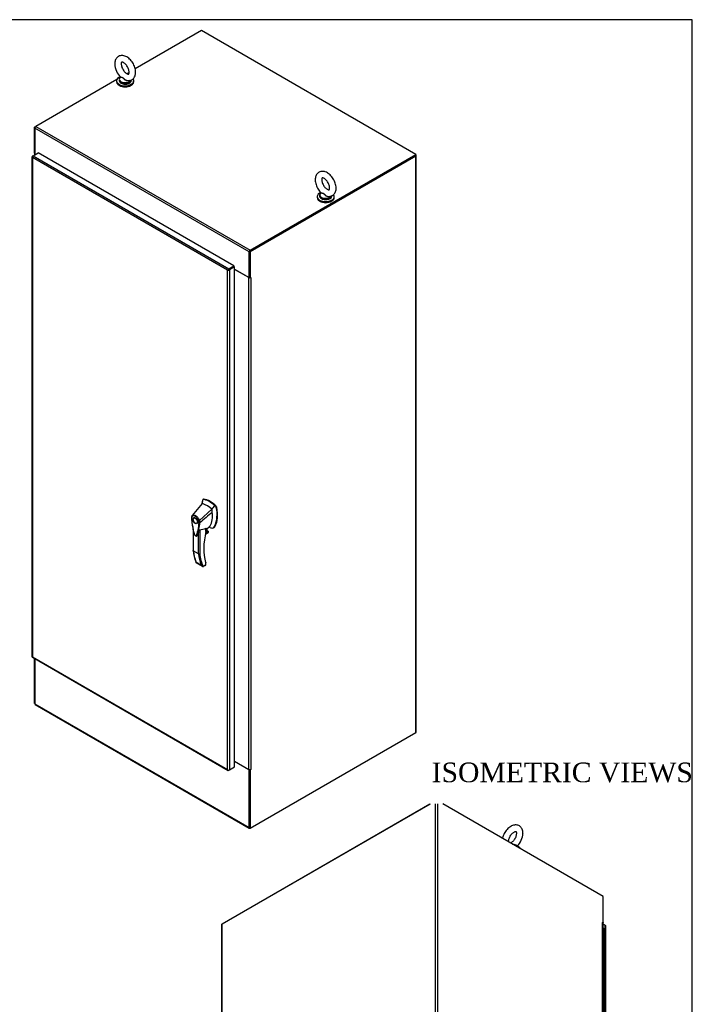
# Model space of a CAD drawing. Header units: inches. Extents: x 1 to 299, y -2 to 199.
# Tile 14 of 14: x 231 to 299, y 99 to 199. Entities that reach past the tile are written whole.
import ezdxf
from ezdxf.enums import TextEntityAlignment as Align

# ---------------------------------------------------------------- set-up
doc = ezdxf.new("R2010")
doc.units = ezdxf.units.IN
doc.header["$MEASUREMENT"] = 0
for name, color, linetype in [('COM53932-2', 7, 'Continuous'), ('COM54746-60', 7, 'Continuous'), ('COM71124-2', 7, 'Continuous'), ('COM71125-2', 7, 'Continuous'), ('COM71166-2', 7, 'Continuous'), ('Default', 7, 'Continuous'), ('HAN13064', 7, 'Continuous'), ('SCS00680', 7, 'Continuous'), ('WAF25362', 7, 'Continuous'), ('WAM254785', 7, 'Continuous')]:
    doc.layers.add(name, color=color, linetype=linetype)
doc.styles.add('SEACAD_Times_New_Roman', font='times.ttf')

# ---------------------------------------------------------------- blocks, each defined once
blk = doc.blocks.new('SE6')
at = {"layer": 'COM53932-2', "color": 7, "linetype": 'Continuous'}
for p, q in [((249.42, 197.81), (242.68, 193.92)), ((271.25, 185.2), (249.42, 197.81)), ((242.06, 193.56), (241.85, 193.43)), ((240.82, 192.84), (232.55, 188.07)), ((254.27, 175.29), (232.45, 187.89)), ((232.45, 187.89), (232.45, 185.28)), ((232.55, 188.07), (254.38, 175.46)), ((232.45, 185.28), (232.53, 185.23)), ((254.38, 175.46), (271.25, 185.2)), ((254.38, 175.39), (271.25, 185.13)), ((271.25, 185.2), (271.25, 185.13)), ((254.27, 172.67), (254.27, 175.29)), ((252.54, 173.69), (252.54, 173.69)), ((252.61, 173.73), (252.61, 173.73)), ((252.8, 173.53), (254.27, 172.67)), ((254.32, 172.7), (254.27, 172.67))]:
    blk.add_line(p, q, dxfattribs=at)
for centre, major_axis, start_param, end_param in [((232.55, 187.95), (0.071, 0.124), 0.785398, 2.356194), ((254.38, 175.35), (-0.072, -0.124), 3.926991, 5.497787)]:
    blk.add_ellipse(centre, major_axis=major_axis, ratio=0.57735, start_param=start_param, end_param=end_param, dxfattribs=at)
at = {"layer": 'COM71124-2', "color": 7, "linetype": 'Continuous'}
for p, q in [((232.42, 187.99), (232.55, 188.07)), ((232.46, 187.97), (232.42, 187.99)), ((232.42, 185.34), (232.42, 187.99)), ((232.45, 185.33), (232.42, 185.34)), ((232.44, 185.29), (232.44, 185.17)), ((232.48, 185.23), (232.48, 185.2)), ((232.51, 185.21), (232.48, 185.23)), ((271.19, 185.09), (254.32, 175.35)), ((271.25, 185.05), (254.38, 175.31)), ((271.25, 185.17), (271.25, 185.17)), ((271.25, 126.37), (271.25, 185.05)), ((271.3, 126.43), (271.3, 185.11)), ((254.32, 175.35), (254.38, 175.31)), ((254.32, 175.35), (254.32, 172.7)), ((254.38, 175.31), (254.38, 172.66)), ((254.24, 172.67), (252.8, 173.5)), ((254.24, 122.61), (254.24, 172.67)), ((254.32, 172.7), (254.38, 172.66)), ((254.44, 172.69), (254.38, 172.66)), ((254.42, 172.68), (254.44, 172.67)), ((254.44, 172.67), (254.44, 122.61)), ((232.42, 129.31), (232.42, 133.9)), ((232.45, 129.3), (232.42, 129.31)), ((254.38, 116.63), (271.25, 126.37)), ((252.8, 123.44), (254.24, 122.61)), ((254.32, 122.59), (254.38, 122.55)), ((254.32, 122.59), (254.32, 116.67)), ((254.44, 122.59), (254.38, 122.55)), ((254.38, 122.55), (254.38, 116.63)), ((254.42, 122.6), (254.44, 122.59)), ((254.32, 116.67), (254.38, 116.63))]:
    blk.add_line(p, q, dxfattribs=at)
for centre, major_axis, start_param, end_param in [((232.58, 185.29), (0.143, 0), 2.806736, 3.926991), ((271.15, 185.11), (-0.143, 0), 2.356194, 3.926991), ((254.34, 172.73), (-0.143, 0), 0.785398, 2.356194), ((254.44, 172.68), (-0.0075, -0.013), 0.785398, 3.926991), ((271.15, 126.43), (-0.143, 0), 2.356194, 3.141593), ((254.34, 122.67), (0.143, 0), 3.926991, 5.497787), ((254.44, 122.6), (-0.0075, -0.013), 0.785398, 3.926991)]:
    blk.add_ellipse(centre, major_axis=major_axis, ratio=0.57735, start_param=start_param, end_param=end_param, dxfattribs=at)
at = {"layer": 'COM71125-2', "color": 7, "linetype": 'Continuous'}
for p, q in [((232.45, 133.88), (232.45, 129.29)), ((232.45, 129.29), (254.27, 116.69)), ((232.48, 129.22), (254.3, 116.62)), ((254.27, 122.57), (252.8, 123.42)), ((254.31, 122.59), (254.27, 122.57)), ((254.27, 116.69), (254.27, 122.57)), ((254.38, 116.63), (254.38, 116.63))]:
    blk.add_line(p, q, dxfattribs=at)
for centre, major_axis, end_param in [((232.55, 129.35), (0.072, 0.124), 3.141593), ((254.38, 116.74), (0.071, 0.124), 3.926991)]:
    blk.add_ellipse(centre, major_axis=major_axis, ratio=0.57735, start_param=2.356194, end_param=end_param, dxfattribs=at)
at = {"layer": 'COM71166-2', "color": 7, "linetype": 'Continuous'}
for p, q in [((232.2, 184.98), (232.17, 184.97)), ((232.17, 184.98), (232.17, 134.08)), ((232.21, 184.89), (232.22, 184.89)), ((232.22, 185.04), (232.28, 185.08)), ((252.08, 173.42), (232.22, 184.89)), ((232.22, 184.89), (232.22, 134.06)), ((232.22, 184.89), (232.22, 184.89)), ((232.22, 184.89), (232.22, 184.89)), ((232.22, 184.89), (232.22, 184.89)), ((232.22, 184.89), (232.22, 184.89)), ((232.28, 185.08), (232.8, 185.38)), ((232.28, 185.08), (252.21, 173.58)), ((252.73, 173.87), (232.8, 185.38)), ((252.08, 173.42), (252.17, 173.47)), ((252.11, 173.44), (252.08, 173.42)), ((252.08, 122.6), (252.08, 173.42)), ((252.08, 173.42), (252.08, 173.42)), ((252.08, 173.42), (252.08, 173.42)), ((252.08, 173.42), (252.08, 173.42)), ((252.08, 173.42), (252.08, 173.42)), ((252.17, 173.47), (252.13, 173.48)), ((252.17, 173.47), (252.14, 173.45)), ((252.17, 173.47), (252.16, 173.44)), ((252.17, 173.47), (252.21, 173.5)), ((252.21, 173.5), (252.17, 173.47)), ((252.21, 173.58), (252.73, 173.87)), ((252.73, 173.8), (252.21, 173.5)), ((252.21, 173.5), (252.73, 173.8)), ((252.21, 173.5), (252.21, 173.5)), ((252.21, 173.5), (252.21, 173.5)), ((252.21, 173.5), (252.21, 173.5)), ((252.21, 173.5), (252.21, 173.5)), ((252.8, 173.76), (252.28, 173.46)), ((252.28, 173.46), (252.28, 122.56)), ((252.73, 173.87), (252.73, 173.8)), ((252.8, 173.76), (252.73, 173.8)), ((252.8, 122.86), (252.8, 173.76)), ((232.22, 134.06), (232.21, 134.06)), ((232.21, 134.02), (252.14, 122.51)), ((232.22, 134.06), (252.08, 122.6)), ((232.22, 134.06), (232.22, 134.06)), ((232.22, 134.06), (232.22, 134.06)), ((232.22, 134.06), (232.22, 134.06)), ((252.08, 122.6), (252.08, 122.6)), ((252.08, 122.6), (252.08, 122.6)), ((252.08, 122.6), (252.08, 122.6)), ((252.08, 122.6), (252.08, 122.6)), ((252.08, 122.6), (252.08, 122.6)), ((252.15, 122.54), (252.13, 122.52)), ((252.21, 122.52), (252.28, 122.56)), ((252.28, 122.56), (252.8, 122.86))]:
    blk.add_line(p, q, dxfattribs=at)
for centre, radius, start, end in [((232.34, 185), 0.166, 188.2909, 221.7853), ((232.46, 184.97), 0.26, 175.6401, 198.5804), ((252.31, 173.27), 0.275, 130.478, 148.0164), ((252.07, 173.69), 0.268, 271.7581, 289.7474), ((252.24, 122.65), 0.169, 198.5405, 231.3833), ((252.28, 122.77), 0.265, 221.6377, 244.1418)]:
    blk.add_arc(centre, radius, start, end, dxfattribs=at)
for centre, major_axis, start_param, end_param in [((232.32, 184.98), (0.143, 0), 2.356194, 3.271354), ((232.28, 184.97), (0.071, 0.124), 0.785398, 1.700558), ((252.21, 173.46), (-0.071, -0.124), 3.926991, 4.84215), ((252.18, 173.52), (0.143, 0), 4.582628, 5.497787), ((232.32, 134.08), (0.143, 0), 3.141593, 3.271354), ((232.28, 134.14), (0.071, 0.124), 3.011831, 3.141593), ((252.21, 122.64), (0.071, 0.124), 3.011831, 3.926991), ((252.18, 122.62), (-0.143, 0), 1.441035, 2.356194)]:
    blk.add_ellipse(centre, major_axis=major_axis, ratio=0.57735, start_param=start_param, end_param=end_param, dxfattribs=at)
for points in [[(232.17, 134.07), (232.18, 134.07), (232.18, 134.07), (232.19, 134.07), (232.2, 134.06), (232.2, 134.06), (232.21, 134.06), (232.21, 134.06)], [(232.22, 134.06), (232.21, 134.05), (232.21, 134.05), (232.2, 134.04), (232.2, 134.03), (232.2, 134.03), (232.2, 134.03), (232.2, 134.02)]]:
    blk.add_open_spline(points, degree=3, knots=[0, 0, 0, 0, 0.5, 0.5, 0.75, 0.75, 1, 1, 1, 1], dxfattribs=at)
at = {"layer": 'HAN13064', "color": 7, "linetype": 'Continuous'}
for p, q in [((249.49, 149.67), (248.49, 148.44)), ((249.54, 150.01), (249.49, 149.67)), ((249.55, 150.06), (249.54, 150.01)), ((249.63, 150.12), (249.57, 150.09)), ((249.61, 150.09), (249.66, 150.13)), ((250.88, 149.36), (250.75, 149.48)), ((250.88, 149.36), (250.93, 149.39)), ((248.49, 148.44), (248.46, 148.41)), ((250.49, 149.09), (249.22, 147.95)), ((250.93, 149.26), (250.99, 149.29)), ((248.4, 148.18), (248.41, 148.12)), ((248.74, 148.24), (248.65, 148.19)), ((248.95, 147.67), (249.04, 147.72)), ((249.27, 147.72), (249.27, 147.72)), ((250.76, 147.32), (250.82, 147.35)), ((248.58, 146.99), (248.58, 144.89)), ((248.6, 146.87), (248.6, 144.86)), ((249.12, 144.56), (249.12, 146.74)), ((249.25, 146.99), (249.25, 144.56)), ((249.83, 146.56), (250.13, 146.73)), ((249.83, 146.55), (250.1, 146.71)), ((250.16, 146.8), (249.84, 146.62)), ((249.85, 146.68), (250.14, 146.84)), ((249.89, 146.83), (249.89, 147.17)), ((249.89, 146.83), (250.01, 146.89)), ((249.91, 147.07), (250.28, 147.34)), ((249.91, 146.85), (249.91, 147.15)), ((250.01, 146.91), (250.01, 147.15)), ((250.01, 146.89), (250.01, 147.14)), ((250.14, 146.84), (250.01, 146.91)), ((250.66, 147.21), (250.72, 147.24)), ((249.12, 144.56), (248.6, 144.86)), ((248.87, 143.73), (249.38, 143.44)), ((248.89, 143.66), (249.52, 143.3)), ((249.58, 143.28), (249.87, 143.45)), ((249.65, 143.29), (249.86, 143.41)), ((249.88, 143.69), (249.87, 143.73)), ((249.87, 143.45), (249.87, 143.64)), ((249.89, 143.47), (249.89, 143.63))]:
    blk.add_line(p, q, dxfattribs=at)
for centre, radius, start, end in [((234.94, 151.36), 14.64, 353.3389, 353.6709), ((249.6, 150.05), 0.0478, 80.5716, 170.0937), ((250.73, 149.21), 0.21, 12.1242, 44.3115), ((248.75, 148.23), 0.337, 153.4541, 184.2061), ((248.74, 148.18), 0.32, 141.112, 182.475), ((248.75, 148.23), 0.337, 141.5522, 146.8582), ((248.03, 148.54), 2.99, 336.0649, 13.9955), ((256.92, 148.78), 8.54, 184.4843, 188.3027), ((244.3, 148.08), 4.98, 340.5654, 355.8254), ((249.14, 148.12), 0.181, 272.9811, 295.5392), ((248.48, 147.7), 0.708, 1.4293, 19.0682), ((249.23, 147.8), 0.0931, 241.1724, 292.5455), ((248.52, 147.68), 0.755, 2.9815, 21.3214), ((248.98, 149.23), 2.25, 276.8327, 293.9054), ((249.85, 146.85), 0.06, 346.4629, 0), ((250.03, 146.81), 0.119, 301.763, 322.5007), ((250.12, 146.81), 0.0385, 352.4842, 59.4722), ((248.89, 144.12), 3.42, 65.1777, 67.578), ((253.11, 145.38), 4.56, 186.0013, 201.6997), ((249.18, 144.68), 0.133, 243.41, 300.7988), ((249.69, 143.62), 0.36, 210.4521, 251.4662), ((249.83, 143.47), 0.06, 300, 0), ((249.44, 143.34), 0.158, 335.6435, 336.4006)]:
    blk.add_arc(centre, radius, start, end, dxfattribs=at)
for centre, major_axis, ratio, start_param, end_param in [((252.1, 147.84), (-1.86, 3.22), 0.57735, 0.554197, 0.658515), ((249.99, 147.6), (-1.14, 1.98), 0.57735, -0.49151, -0.47064), ((249.99, 147.6), (-1.14, 1.98), 0.57735, -0.533193, -0.49151), ((249.99, 147.6), (-1.14, 1.98), 0.57735, 5.183029, 5.749992), ((250.24, 147.75), (-1.29, 2.24), 0.57735, 5.216072, 5.852948), ((249.69, 150.01), (0.062, -0.108), 0.57735, 2.711356, 3.141593), ((250.3, 147.78), (-1.29, 2.24), 0.57735, 5.142626, 5.852948), ((250.9, 149.32), (0.063, -0.108), 0.57735, 1.032882, 2.001033), ((248.13, 149.84), (1.71, -2.96), 0.57735, 0.347274, 0.9125), ((248.13, 149.84), (1.71, -2.96), 0.57735, 0.961917, 1.005578), ((248.13, 149.84), (1.71, -2.96), 0.57735, 0.934083, 0.961917), ((248.13, 149.84), (1.71, -2.96), 0.57735, 0.9125, 0.934083), ((248.44, 150.02), (1.86, -3.22), 0.57735, 0.347274, 1.032882), ((248.89, 147.98), (0.175, -0.303), 0.57735, 3.396895, 3.682808), ((248.89, 147.98), (0.175, -0.303), 0.57735, 5.74197, 6.027883), ((250.03, 147.71), (-0.225, 0.39), 0.57735, 3.224271, 3.488867), ((250.34, 147.89), (-0.375, 0.65), 0.57735, 3.141593, 3.488867), ((254.25, 147.72), (-3.24, -5.61), 0.57735, 5.185461, 5.7852), ((249.85, 146.85), (-0.06, 0), 0.57735, 2.356194, 3.141593), ((249.85, 146.85), (-0.0583, 0.014), 0.372014, 2.470308, 3.141593), ((249.84, 146.97), (-0.101, -0.175), 0.57735, 1.252561, 2.850817), ((249.83, 146.97), (-0.094, -0.162), 0.57735, 1.387509, 2.781037), ((249.98, 146.91), (-0.03, 0), 0.57735, 2.356194, 3.141593), ((250.07, 146.78), (-0.062, -0.108), 0.57735, 1.492881, 2.113829), ((250.28, 147.86), (0.375, -0.65), 0.57735, -0.71714, -0.516378), ((250.28, 147.86), (-0.375, 0.65), 0.57735, 2.625215, 3.488867), ((253.79, 148.62), (-3.7, -6.41), 0.57735, -0.658671, -0.441314), ((254.31, 148.32), (-3.7, -6.41), 0.57735, -0.658671, -0.441314), ((254.37, 148.28), (-3.65, -6.33), 0.57735, 5.625294, 5.881649), ((254.25, 147.72), (-3.24, -5.61), 0.57735, -0.497985, -0.488515), ((249.8, 143.48), (-0.0623, 0.0676), 0.368973, 3.059018, 3.844416), ((249.83, 143.67), (-0.0573, -0.0179), 0.720992, 2.15675, 3.14284), ((249.8, 143.48), (-0.0897, 0.0201), 0.368973, 2.438769, 3.224167)]:
    blk.add_ellipse(centre, major_axis=major_axis, ratio=ratio, start_param=start_param, end_param=end_param, dxfattribs=at)
for major_axis in [(0.175, -0.303), (0.15, -0.26)]:
    blk.add_ellipse((248.8, 147.93), major_axis=major_axis, ratio=0.57735, dxfattribs=at)
for points in [[(250.75, 149.48), (250.66, 149.35), (250.58, 149.22), (250.49, 149.09)], [(250.53, 148.81), (250.11, 148.45), (249.69, 148.08), (249.27, 147.72)], [(249, 146.42), (249, 146.41), (248.99, 146.4), (248.98, 146.39)]]:
    blk.add_open_spline(points, degree=3, dxfattribs=at)
for points, knots in [([(248.49, 148.44), (248.48, 148.44), (248.48, 148.42), (248.48, 148.4), (248.48, 148.39), (248.49, 148.38)], [0, 0, 0, 0, 0.5, 0.5, 1, 1, 1, 1]), ([(248.49, 148.44), (248.51, 148.46), (248.53, 148.48), (248.59, 148.5), (248.62, 148.5), (248.69, 148.5), (248.72, 148.49), (248.8, 148.47), (248.83, 148.45), (248.91, 148.4), (248.94, 148.37), (249.01, 148.3), (249.04, 148.26), (249.1, 148.18), (249.13, 148.14), (249.18, 148.05), (249.2, 148), (249.22, 147.95)], [0, 0, 0, 0, 0.125, 0.125, 0.25, 0.25, 0.375, 0.375, 0.5, 0.5, 0.625, 0.625, 0.75, 0.75, 0.875, 0.875, 1, 1, 1, 1]), ([(249.15, 147.94), (249.14, 147.98), (249.12, 148.02), (249.09, 148.07), (249.08, 148.08), (249.07, 148.1), (249.07, 148.11), (249.05, 148.14), (249.03, 148.16), (249.01, 148.2), (248.99, 148.22), (248.97, 148.24), (248.96, 148.25), (248.95, 148.27), (248.94, 148.27), (248.9, 148.31), (248.87, 148.34), (248.8, 148.38), (248.77, 148.4), (248.73, 148.41), (248.72, 148.42), (248.7, 148.42), (248.7, 148.42), (248.67, 148.43), (248.66, 148.43), (248.63, 148.43), (248.61, 148.43), (248.58, 148.43), (248.57, 148.43), (248.53, 148.41), (248.51, 148.4), (248.49, 148.38)], [0, 0, 0, 0, 0.125, 0.125, 0.15625, 0.15625, 0.1875, 0.1875, 0.25, 0.25, 0.3125, 0.3125, 0.34375, 0.34375, 0.375, 0.375, 0.5, 0.5, 0.625, 0.625, 0.65625, 0.65625, 0.6875, 0.6875, 0.75, 0.75, 0.8125, 0.8125, 0.875, 0.875, 1, 1, 1, 1]), ([(248.41, 148.21), (248.41, 148.21), (248.41, 148.2), (248.4, 148.19), (248.4, 148.19), (248.4, 148.18), (248.4, 148.18), (248.4, 148.18), (248.4, 148.18), (248.41, 148.17), (248.41, 148.17), (248.41, 148.17), (248.42, 148.17), (248.42, 148.16)], [0, 0, 0, 0, 0.25, 0.25, 0.5, 0.5, 0.625, 0.625, 0.75, 0.75, 0.875, 0.875, 1, 1, 1, 1]), ([(248.42, 148.16), (248.44, 147.88), (248.48, 147.59), (248.56, 147.14), (248.59, 146.99), (248.64, 146.76), (248.66, 146.69), (248.69, 146.59), (248.69, 146.57), (248.7, 146.53), (248.71, 146.51), (248.75, 146.46), (248.78, 146.43), (248.84, 146.4), (248.87, 146.39), (248.9, 146.41), (248.91, 146.42), (248.92, 146.44), (248.93, 146.46), (248.95, 146.52), (248.97, 146.58), (249.02, 146.74), (249.05, 146.86), (249.13, 147.21), (249.17, 147.46), (249.19, 147.72)], [0, 0, 0, 0, 0.25, 0.25, 0.375, 0.375, 0.4375, 0.4375, 0.453125, 0.453125, 0.46875, 0.46875, 0.5, 0.5, 0.53125, 0.53125, 0.546875, 0.546875, 0.5625, 0.5625, 0.625, 0.625, 0.75, 0.75, 1, 1, 1, 1]), ([(248.47, 147.55), (248.47, 147.55), (248.49, 147.39), (248.55, 147.12), (248.61, 146.82), (248.65, 146.66), (248.68, 146.55), (248.73, 146.47), (248.79, 146.4), (248.85, 146.37), (248.92, 146.36), (248.96, 146.37), (248.97, 146.39), (248.98, 146.39)], [0, 0, 0, 0, 0.009008, 0.373384, 0.560699, 0.660667, 0.73048, 0.786247, 0.844185, 0.904518, 0.95064, 0.991707, 1, 1, 1, 1]), ([(249.12, 146.74), (249.1, 146.67), (249.08, 146.6), (249.04, 146.5), (249.03, 146.47), (249.01, 146.42), (249, 146.4), (248.99, 146.4)], [0, 0, 0, 0, 0.2045748, 0.2045748, 0.3106572, 0.3106572, 0.3644617, 0.3644617, 0.3644617, 0.3644617]), ([(249.12, 146.74), (249.13, 146.78), (249.14, 146.82), (249.17, 146.89), (249.18, 146.91), (249.2, 146.94), (249.21, 146.96), (249.22, 146.97), (249.22, 146.98), (249.23, 146.99), (249.24, 146.99), (249.25, 146.99)], [0, 0, 0, 0, 0.5, 0.5, 0.75, 0.75, 0.875, 0.875, 0.9375, 0.9375, 1, 1, 1, 1]), ([(249.89, 147.17), (249.89, 147.17), (249.89, 147.17), (249.9, 147.17), (249.9, 147.17), (249.9, 147.17), (249.9, 147.17), (249.91, 147.16), (249.91, 147.16), (249.91, 147.15), (249.91, 147.15), (249.91, 147.15)], [0, 0, 0, 0, 0.0625, 0.0625, 0.125, 0.125, 0.25, 0.25, 0.375, 0.375, 0.3976584, 0.3976584, 0.3976584, 0.3976584]), ([(248.6, 144.86), (248.6, 144.86), (248.59, 144.86), (248.59, 144.87), (248.59, 144.87), (248.58, 144.88), (248.58, 144.88), (248.58, 144.89), (248.58, 144.89), (248.58, 144.89)], [0, 0, 0, 0, 0.125, 0.125, 0.25, 0.25, 0.375, 0.375, 0.4994523, 0.4994523, 0.4994523, 0.4994523]), ([(248.89, 143.66), (248.89, 143.66), (248.89, 143.67), (248.88, 143.67), (248.88, 143.68), (248.87, 143.69), (248.87, 143.69), (248.87, 143.71), (248.87, 143.71), (248.87, 143.72), (248.87, 143.73), (248.87, 143.73)], [0.2815674, 0.2815674, 0.2815674, 0.2815674, 0.375, 0.375, 0.5, 0.5, 0.75, 0.75, 0.875, 0.875, 1, 1, 1, 1]), ([(249.89, 143.63), (249.89, 143.63), (249.89, 143.63), (249.89, 143.63), (249.89, 143.63), (249.88, 143.64), (249.88, 143.64), (249.87, 143.64)], [0.4406417, 0.4406417, 0.4406417, 0.4406417, 0.5, 0.5, 0.75, 0.75, 1, 1, 1, 1]), ([(249.89, 143.63), (249.89, 143.63), (249.89, 143.63), (249.89, 143.65), (249.89, 143.67), (249.88, 143.69)], [0, 0, 0, 0, 0.010769, 0.221303, 1, 1, 1, 1]), ([(249.58, 143.28), (249.59, 143.27), (249.61, 143.27), (249.63, 143.28), (249.63, 143.28), (249.64, 143.28), (249.65, 143.29), (249.65, 143.29)], [0, 0, 0, 0, 0.25, 0.25, 0.375, 0.375, 0.4533737, 0.4533737, 0.4533737, 0.4533737])]:
    blk.add_open_spline(points, degree=3, knots=knots, dxfattribs=at)
at = {"layer": 'SCS00680', "color": 7, "linetype": 'Continuous'}
for p, q in [((241.04, 192.85), (241.04, 192.75)), ((241.19, 193.11), (241.17, 193.09)), ((242.29, 192.75), (242.29, 192.79)), ((261.45, 181.06), (261.45, 180.97)), ((261.6, 181.32), (261.58, 181.3)), ((262.7, 180.97), (262.7, 181.01))]:
    blk.add_line(p, q, dxfattribs=at)
for centre, radius, start, end in [((242.53, 194.5), 1.94, 182.4102, 226.376), ((241.57, 193.03), 0.655, 232.2466, 266.3088), ((241.67, 193.26), 0.898, 260.9982, 297.7816), ((241.94, 192.75), 0.319, 297.752, 312.9121)]:
    blk.add_arc(centre, radius, start, end, dxfattribs=at)
for centre, major_axis, start_param, end_param in [((241.66, 192.85), (0.625, 0), 3.141593, 6.085178), ((241.66, 192.75), (0.625, 0), 3.141593, 3.775752), ((241.66, 192.88), (-0.611, 0), 5.656324, 6.283185), ((241.66, 192.88), (-0.611, 0), 0, 2.815873), ((241.66, 192.75), (0.625, 0), 3.775752, 5.667594), ((241.66, 192.75), (0.625, 0), 5.667594, 6.283185), ((262.08, 181.06), (-0.625, 0), 5.98305, 6.283185), ((262.08, 181.09), (0.611, 0), 3.090501, 5.95312), ((262.08, 181.06), (-0.625, 0), 0, 0.634159), ((262.08, 180.97), (-0.625, 0), 0, 3.141593), ((262.08, 181.09), (0.611, 0), 2.514731, 3.090501), ((262.08, 181.06), (-0.625, 0), 0.634159, 2.526002), ((262.08, 181.06), (-0.625, 0), 2.526002, 2.946578)]:
    blk.add_ellipse(centre, major_axis=major_axis, ratio=0.57735, start_param=start_param, end_param=end_param, dxfattribs=at)
for points, knots in [([(241.91, 192.73), (241.97, 192.73), (242.07, 192.72), (242.24, 192.76), (242.4, 192.84), (242.54, 192.97), (242.63, 193.12), (242.7, 193.3), (242.73, 193.5), (242.72, 193.72), (242.68, 193.95), (242.6, 194.19), (242.5, 194.42), (242.36, 194.64), (242.2, 194.84), (242.02, 195.01), (241.82, 195.14), (241.62, 195.23), (241.43, 195.28), (241.24, 195.28), (241.07, 195.24), (240.91, 195.15), (240.78, 195.02), (240.68, 194.87), (240.62, 194.69), (240.6, 194.53), (240.6, 194.45), (240.6, 194.42)], [0, 0, 0, 0, 0.033946, 0.071121, 0.110997, 0.149446, 0.187567, 0.226849, 0.268283, 0.311849, 0.356569, 0.401324, 0.445905, 0.490459, 0.535216, 0.580411, 0.626338, 0.673112, 0.713756, 0.752272, 0.789386, 0.829134, 0.867541, 0.905691, 0.94508, 0.986651, 1, 1, 1, 1]), ([(241.26, 194.42), (241.26, 194.44), (241.26, 194.5), (241.28, 194.57), (241.3, 194.61), (241.31, 194.61), (241.31, 194.61), (241.37, 194.61), (241.45, 194.59), (241.56, 194.52), (241.67, 194.42), (241.79, 194.3), (241.89, 194.14), (241.98, 193.98), (242.03, 193.81), (242.06, 193.65), (242.06, 193.53), (242.05, 193.44), (242.02, 193.4), (242.01, 193.39), (242.01, 193.39), (241.97, 193.38), (241.9, 193.4), (241.8, 193.45), (241.68, 193.54), (241.57, 193.66), (241.46, 193.81), (241.37, 193.97), (241.3, 194.14), (241.27, 194.3), (241.26, 194.38), (241.26, 194.42)], [0, 0, 0, 0, 0.017594, 0.050719, 0.084318, 0.120383, 0.167551, 0.200079, 0.234603, 0.268175, 0.302194, 0.337058, 0.37257, 0.408361, 0.443973, 0.478954, 0.513039, 0.546336, 0.579835, 0.61534, 0.659765, 0.692791, 0.724373, 0.757868, 0.791666, 0.826276, 0.861625, 0.897374, 0.933104, 0.968315, 1, 1, 1, 1]), ([(242.06, 192.73), (242.02, 192.7), (241.96, 192.69), (241.84, 192.7), (241.77, 192.73), (241.69, 192.78), (241.66, 192.79), (241.61, 192.83), (241.59, 192.86), (241.54, 192.9), (241.52, 192.92), (241.48, 192.97), (241.46, 192.99), (241.41, 193.02), (241.39, 193.03), (241.34, 193.04), (241.32, 193.04), (241.26, 193.04), (241.23, 193.05), (241.19, 193.06), (241.18, 193.07), (241.19, 193.1), (241.2, 193.12), (241.22, 193.13)], [0.062931, 0.062931, 0.062931, 0.062931, 0.125, 0.125, 0.1875, 0.1875, 0.21875, 0.21875, 0.25, 0.25, 0.28125, 0.28125, 0.3125, 0.3125, 0.34375, 0.34375, 0.375, 0.375, 0.4375, 0.4375, 0.5, 0.5, 0.5404042, 0.5404042, 0.5404042, 0.5404042]), ([(241.18, 193.11), (241.19, 193.1), (241.2, 193.09), (241.23, 193.08), (241.27, 193.07), (241.34, 193.06), (241.39, 193.05), (241.46, 193.01), (241.48, 192.99), (241.52, 192.95), (241.55, 192.93), (241.61, 192.87), (241.66, 192.83), (241.78, 192.76), (241.84, 192.74), (241.9, 192.73), (241.91, 192.73), (241.91, 192.73)], [0.5276212, 0.5276212, 0.5276212, 0.5276212, 0.5625, 0.5625, 0.625, 0.625, 0.6875, 0.6875, 0.71875, 0.71875, 0.75, 0.75, 0.8125, 0.8125, 0.875, 0.875, 0.8794141, 0.8794141, 0.8794141, 0.8794141]), ([(263.14, 181.79), (263.14, 181.84), (263.13, 181.95), (263.1, 182.16), (263.02, 182.39), (262.92, 182.62), (262.78, 182.84), (262.62, 183.04), (262.44, 183.21), (262.25, 183.35), (262.05, 183.44), (261.85, 183.49), (261.67, 183.49), (261.49, 183.45), (261.33, 183.37), (261.2, 183.24), (261.1, 183.09), (261.04, 182.92), (261.01, 182.71), (261.01, 182.49), (261.06, 182.26), (261.13, 182.02), (261.24, 181.79), (261.38, 181.58), (261.51, 181.41), (261.58, 181.34), (261.61, 181.32)], [0, 0, 0, 0, 0.025327, 0.070971, 0.116454, 0.16176, 0.207024, 0.252483, 0.29837, 0.344985, 0.392465, 0.433911, 0.473171, 0.510944, 0.55146, 0.590527, 0.62926, 0.669173, 0.711273, 0.755538, 0.800976, 0.84645, 0.891748, 0.937017, 0.982493, 1, 1, 1, 1]), ([(262.48, 181.79), (262.48, 181.77), (262.47, 181.72), (262.46, 181.64), (262.43, 181.61), (262.43, 181.6), (262.42, 181.6), (262.37, 181.6), (262.29, 181.63), (262.18, 181.69), (262.06, 181.79), (261.95, 181.92), (261.85, 182.07), (261.76, 182.24), (261.7, 182.41), (261.67, 182.56), (261.67, 182.69), (261.69, 182.77), (261.71, 182.82), (261.72, 182.82), (261.72, 182.83), (261.76, 182.83), (261.84, 182.81), (261.94, 182.76), (262.05, 182.67), (262.17, 182.55), (262.28, 182.41), (262.37, 182.24), (262.43, 182.07), (262.47, 181.91), (262.47, 181.83), (262.48, 181.79)], [0, 0, 0, 0, 0.017594, 0.050719, 0.084318, 0.120383, 0.167551, 0.200079, 0.234603, 0.268175, 0.302194, 0.337058, 0.37257, 0.408361, 0.443973, 0.478954, 0.513039, 0.546336, 0.579835, 0.61534, 0.659765, 0.692791, 0.724373, 0.757868, 0.791666, 0.826276, 0.861625, 0.897374, 0.933104, 0.968315, 1, 1, 1, 1]), ([(262.33, 180.94), (262.39, 180.94), (262.49, 180.93), (262.67, 180.98), (262.83, 181.06), (262.96, 181.19), (263.05, 181.35), (263.12, 181.52), (263.14, 181.68), (263.14, 181.77), (263.14, 181.79)], [0, 0, 0, 0, 0.127655, 0.258347, 0.398316, 0.533561, 0.6679, 0.806604, 0.952994, 1, 1, 1, 1]), ([(262.47, 180.94), (262.43, 180.91), (262.37, 180.9), (262.28, 180.91), (262.25, 180.92), (262.19, 180.94), (262.16, 180.96), (262.08, 181.01), (262.03, 181.05), (261.96, 181.11), (261.94, 181.14), (261.89, 181.18), (261.87, 181.2), (261.83, 181.23), (261.8, 181.24), (261.76, 181.25), (261.74, 181.25), (261.68, 181.26), (261.65, 181.26), (261.6, 181.27), (261.59, 181.29), (261.6, 181.3)], [0.5632247, 0.5632247, 0.5632247, 0.5632247, 0.625, 0.625, 0.65625, 0.65625, 0.6875, 0.6875, 0.75, 0.75, 0.78125, 0.78125, 0.8125, 0.8125, 0.84375, 0.84375, 0.875, 0.875, 0.9375, 0.9375, 1, 1, 1, 1]), ([(261.61, 181.31), (261.61, 181.31), (261.62, 181.31), (261.65, 181.29), (261.68, 181.29), (261.74, 181.28), (261.76, 181.28), (261.8, 181.26), (261.83, 181.25), (261.89, 181.21), (261.94, 181.17), (262.03, 181.08), (262.08, 181.04), (262.19, 180.98), (262.25, 180.95), (262.32, 180.94), (262.32, 180.94), (262.33, 180.94)], [0.040987, 0.040987, 0.040987, 0.040987, 0.0625, 0.0625, 0.125, 0.125, 0.15625, 0.15625, 0.1875, 0.1875, 0.25, 0.25, 0.3125, 0.3125, 0.375, 0.375, 0.3803356, 0.3803356, 0.3803356, 0.3803356])]:
    blk.add_open_spline(points, degree=3, knots=knots, dxfattribs=at)
blk.add_open_spline([(261.6, 181.3), (261.6, 181.31), (261.6, 181.31), (261.6, 181.31)], degree=3, dxfattribs=at)
at = {"layer": 'WAF25362', "color": 7, "linetype": 'Continuous'}
for p, q in [((240.79, 192.7), (240.79, 192.61)), ((242.54, 192.61), (242.54, 192.7)), ((261.2, 180.92), (261.2, 180.83)), ((262.95, 180.83), (262.95, 180.92))]:
    blk.add_line(p, q, dxfattribs=at)
for centre, start_param, end_param in [((241.66, 192.7), 5.301553, 6.283185), ((241.66, 192.7), 0, 3.550117), ((241.66, 192.61), 0, 3.141593), ((262.08, 180.92), 5.293585, 6.283185), ((262.08, 180.92), 0, 3.557115), ((262.08, 180.83), 0, 3.141593)]:
    blk.add_ellipse(centre, major_axis=(-0.875, 0), ratio=0.57735, start_param=start_param, end_param=end_param, dxfattribs=at)
at = {"layer": 'WAM254785', "color": 7, "linetype": 'Continuous'}
for centre, major_axis, start_param, end_param in [((241.66, 192.51), (0.75, 0), 3.846787, 5.577991), ((262.08, 180.73), (-0.75, 0), 0.705194, 2.436399)]:
    blk.add_ellipse(centre, major_axis=major_axis, ratio=0.57735, start_param=start_param, end_param=end_param, dxfattribs=at)
blk = doc.blocks.new('SE7')
at = {"layer": 'COM53932-2', "color": 7, "linetype": 'Continuous'}
for p, q in [((251.52, 106.88), (272.69, 119.11)), ((251.52, 106.88), (251.52, 106.86)), ((290.32, 107.01), (290.32, 107))]:
    blk.add_line(p, q, dxfattribs=at)
at = {"layer": 'COM54746-60', "color": 7, "linetype": 'Continuous'}
for p, q in [((290.33, 106.4), (290.36, 106.4)), ((290.36, 105.59), (290.36, 106.4)), ((290.48, 105.52), (290.48, 106.34)), ((290.36, 104.77), (290.36, 105.59)), ((290.48, 104.7), (290.48, 105.52)), ((290.36, 103.95), (290.36, 104.77)), ((290.48, 103.89), (290.48, 104.7)), ((290.36, 103.14), (290.36, 103.95)), ((290.48, 103.07), (290.48, 103.89)), ((290.36, 102.32), (290.36, 103.14)), ((290.36, 101.5), (290.36, 102.32)), ((290.48, 102.25), (290.48, 103.07)), ((290.48, 101.44), (290.48, 102.25)), ((290.36, 100.69), (290.36, 101.5)), ((290.48, 100.62), (290.48, 101.44)), ((290.36, 99.87), (290.36, 100.69)), ((290.48, 99.8), (290.48, 100.62)), ((290.36, 99.05), (290.36, 99.87)), ((290.48, 98.99), (290.48, 99.8)), ((290.36, 98.24), (290.36, 99.05)), ((290.36, 97.42), (290.36, 98.24)), ((290.48, 98.17), (290.48, 98.99)), ((290.36, 96.6), (290.36, 97.42)), ((290.48, 97.35), (290.48, 98.17)), ((290.48, 96.54), (290.48, 97.35)), ((290.36, 95.79), (290.36, 96.6)), ((290.48, 95.72), (290.48, 96.54)), ((290.36, 94.97), (290.36, 95.79)), ((290.48, 94.9), (290.48, 95.72)), ((290.36, 94.16), (290.36, 94.97)), ((290.48, 94.09), (290.48, 94.9)), ((290.36, 93.34), (290.36, 94.16)), ((290.36, 92.52), (290.36, 93.34)), ((290.48, 93.27), (290.48, 94.09)), ((290.48, 92.45), (290.48, 93.27)), ((290.36, 91.71), (290.36, 92.52)), ((290.48, 91.64), (290.48, 92.45)), ((290.36, 90.89), (290.36, 91.71)), ((290.48, 90.82), (290.48, 91.64)), ((290.36, 90.07), (290.36, 90.89)), ((290.48, 90.01), (290.48, 90.82)), ((290.36, 89.26), (290.36, 90.07)), ((290.36, 88.44), (290.36, 89.26)), ((290.48, 89.19), (290.48, 90.01)), ((290.36, 87.62), (290.36, 88.44)), ((290.48, 88.37), (290.48, 89.19)), ((290.48, 87.56), (290.48, 88.37)), ((290.36, 86.81), (290.36, 87.62)), ((290.48, 86.74), (290.48, 87.56)), ((290.36, 85.99), (290.36, 86.81)), ((290.48, 85.92), (290.48, 86.74)), ((290.36, 85.17), (290.36, 85.99)), ((290.48, 85.11), (290.48, 85.92)), ((290.36, 84.36), (290.36, 85.17)), ((290.36, 83.54), (290.36, 84.36)), ((290.48, 84.29), (290.48, 85.11)), ((290.48, 83.47), (290.48, 84.29)), ((290.36, 82.72), (290.36, 83.54)), ((290.48, 82.66), (290.48, 83.47)), ((290.36, 81.91), (290.36, 82.72)), ((290.48, 81.84), (290.48, 82.66)), ((290.36, 81.09), (290.36, 81.91)), ((290.48, 81.02), (290.48, 81.84)), ((290.36, 80.27), (290.36, 81.09)), ((290.36, 79.46), (290.36, 80.27)), ((290.48, 80.21), (290.48, 81.02)), ((290.48, 79.39), (290.48, 80.21)), ((290.36, 78.64), (290.36, 79.46)), ((290.48, 78.57), (290.48, 79.39)), ((290.36, 77.83), (290.36, 78.64)), ((290.48, 77.76), (290.48, 78.57)), ((290.36, 77.01), (290.36, 77.83)), ((290.48, 76.94), (290.48, 77.76)), ((290.36, 76.19), (290.36, 77.01)), ((290.36, 75.38), (290.36, 76.19)), ((290.48, 76.12), (290.48, 76.94)), ((290.36, 74.56), (290.36, 75.38)), ((290.48, 75.31), (290.48, 76.12)), ((290.48, 74.49), (290.48, 75.31)), ((290.36, 73.74), (290.36, 74.56)), ((290.48, 73.68), (290.48, 74.49)), ((290.36, 72.93), (290.36, 73.74)), ((290.48, 72.86), (290.48, 73.68)), ((290.36, 72.11), (290.36, 72.93)), ((290.48, 72.04), (290.48, 72.86)), ((290.36, 71.29), (290.36, 72.11)), ((290.36, 70.48), (290.36, 71.29)), ((290.48, 71.23), (290.48, 72.04)), ((290.48, 70.41), (290.48, 71.23)), ((290.36, 69.66), (290.36, 70.48)), ((290.48, 69.59), (290.48, 70.41)), ((290.36, 68.84), (290.36, 69.66)), ((290.48, 68.78), (290.48, 69.59)), ((290.36, 68.03), (290.36, 68.84)), ((290.48, 67.96), (290.48, 68.78)), ((290.36, 67.21), (290.36, 68.03)), ((290.36, 66.39), (290.36, 67.21)), ((290.48, 67.14), (290.48, 67.96)), ((290.36, 65.58), (290.36, 66.39)), ((290.48, 66.33), (290.48, 67.14)), ((290.48, 65.51), (290.48, 66.33)), ((290.36, 64.76), (290.36, 65.58)), ((290.48, 64.69), (290.48, 65.51)), ((290.36, 63.94), (290.36, 64.76)), ((290.48, 63.88), (290.48, 64.69)), ((290.36, 63.13), (290.36, 63.94)), ((290.48, 63.06), (290.48, 63.88)), ((290.36, 62.31), (290.36, 63.13)), ((290.36, 61.5), (290.36, 62.31)), ((290.48, 62.24), (290.48, 63.06)), ((290.48, 61.43), (290.48, 62.24)), ((290.36, 60.68), (290.36, 61.5)), ((290.48, 60.61), (290.48, 61.43)), ((290.36, 59.86), (290.36, 60.68)), ((290.48, 59.79), (290.48, 60.61)), ((290.36, 59.05), (290.36, 59.86)), ((290.48, 58.98), (290.48, 59.79)), ((290.36, 58.23), (290.36, 59.05)), ((290.36, 57.41), (290.36, 58.23)), ((290.48, 58.16), (290.48, 58.98)), ((290.48, 57.35), (290.48, 58.16)), ((290.33, 57.41), (290.36, 57.41)), ((290.33, 57.28), (290.4, 57.32)), ((290.33, 57.32), (290.33, 57.32)), ((290.33, 57.32), (290.33, 57.32)), ((290.45, 57.3), (290.33, 57.23)), ((290.4, 57.32), (290.4, 57.33)), ((290.41, 57.35), (290.41, 57.36))]:
    blk.add_line(p, q, dxfattribs=at)
for centre, major_axis, start_param, end_param in [((290.36, 106.34), (-0.117, 0), 3.141593, 4.757906), ((290.36, 106.37), (-0.05, 0), 4.60177, 4.821314), ((290.36, 105.52), (0.117, 0), 0, 1.909644), ((290.36, 105.52), (-0.117, 0), 3.141593, 4.757906), ((290.36, 104.7), (0.117, 0), 0, 1.908154), ((290.36, 104.7), (-0.117, 0), 3.141593, 4.757906), ((290.36, 103.89), (0.117, 0), 0, 1.909644), ((290.36, 103.89), (-0.117, 0), 3.141593, 4.757906), ((290.36, 103.07), (0.117, 0), 0, 1.908154), ((290.36, 102.25), (0.117, 0), 0, 1.909644), ((290.36, 103.07), (-0.117, 0), 3.141593, 4.757906), ((290.36, 102.25), (-0.117, 0), 3.141593, 4.757906), ((290.36, 101.44), (0.117, 0), 0, 1.908154), ((290.36, 101.44), (-0.117, 0), 3.141593, 4.757906), ((290.36, 100.62), (0.117, 0), 0, 1.908154), ((290.36, 100.62), (-0.117, 0), 3.141593, 4.757906), ((290.36, 99.8), (0.117, 0), 0, 1.908154), ((290.36, 99.8), (-0.117, 0), 3.141593, 4.757906), ((290.36, 98.99), (0.117, 0), 0, 1.908154), ((290.36, 98.17), (0.117, 0), 0, 1.908154), ((290.36, 98.99), (-0.117, 0), 3.141593, 4.757906), ((290.36, 98.17), (-0.117, 0), 3.141593, 4.757906), ((290.36, 97.35), (0.117, 0), 0, 1.908154), ((290.36, 97.35), (-0.117, 0), 3.141593, 4.757906), ((290.36, 96.54), (0.117, 0), 0, 1.908154), ((290.36, 96.54), (-0.117, 0), 3.141593, 4.757906), ((290.36, 95.72), (0.117, 0), 0, 1.908154), ((290.36, 95.72), (-0.117, 0), 3.141593, 4.757906), ((290.36, 94.9), (0.117, 0), 0, 1.908154), ((290.36, 94.9), (-0.117, 0), 3.141593, 4.757906), ((290.36, 94.09), (0.117, 0), 0, 1.908154), ((290.36, 93.27), (0.117, 0), 0, 1.908154), ((290.36, 94.09), (-0.117, 0), 3.141593, 4.757906), ((290.36, 93.27), (-0.117, 0), 3.141593, 4.757906), ((290.36, 92.45), (0.117, 0), 0, 1.908154), ((290.36, 92.45), (-0.117, 0), 3.141593, 4.757906), ((290.36, 91.64), (0.117, 0), 0, 1.908154), ((290.36, 91.64), (-0.117, 0), 3.141593, 4.757906), ((290.36, 90.82), (0.117, 0), 0, 1.908154), ((290.36, 90.82), (-0.117, 0), 3.141593, 4.757906), ((290.36, 90.01), (0.117, 0), 0, 1.908154), ((290.36, 89.19), (0.117, 0), 0, 1.908154), ((290.36, 90.01), (-0.117, 0), 3.141593, 4.757906), ((290.36, 89.19), (-0.117, 0), 3.141593, 4.757906), ((290.36, 88.37), (0.117, 0), 0, 1.908154), ((290.36, 88.37), (-0.117, 0), 3.141593, 4.757906), ((290.36, 87.56), (0.117, 0), 0, 1.908154), ((290.36, 87.56), (-0.117, 0), 3.141593, 4.757906), ((290.36, 86.74), (0.117, 0), 0, 1.908154), ((290.36, 86.74), (-0.117, 0), 3.141593, 4.757906), ((290.36, 85.92), (0.117, 0), 0, 1.908154), ((290.36, 85.92), (-0.117, 0), 3.141593, 4.757906), ((290.36, 85.11), (0.117, 0), 0, 1.908154), ((290.36, 84.29), (0.117, 0), 0, 1.908154), ((290.36, 85.11), (-0.117, 0), 3.141593, 4.757906), ((290.36, 84.29), (-0.117, 0), 3.141593, 4.757906), ((290.36, 83.47), (0.117, 0), 0, 1.908154), ((290.36, 83.47), (-0.117, 0), 3.141593, 4.757906), ((290.36, 82.66), (0.117, 0), 0, 1.908154), ((290.36, 82.66), (-0.117, 0), 3.141593, 4.757906), ((290.36, 81.84), (0.117, 0), 0, 1.908154), ((290.36, 81.84), (-0.117, 0), 3.141593, 4.757906), ((290.36, 81.02), (0.117, 0), 0, 1.908154), ((290.36, 80.21), (0.117, 0), 0, 1.908154), ((290.36, 81.02), (-0.117, 0), 3.141593, 4.757906), ((290.36, 80.21), (-0.117, 0), 3.141593, 4.757906), ((290.36, 79.39), (0.117, 0), 0, 1.908154), ((290.36, 79.39), (-0.117, 0), 3.141593, 4.757906), ((290.36, 78.57), (0.117, 0), 0, 1.908154), ((290.36, 78.57), (-0.117, 0), 3.141593, 4.757906), ((290.36, 77.76), (0.117, 0), 0, 1.908154), ((290.36, 77.76), (-0.117, 0), 3.141593, 4.757906), ((290.36, 76.94), (0.117, 0), 0, 1.908154), ((290.36, 76.12), (0.117, 0), 0, 1.908154), ((290.36, 76.94), (-0.117, 0), 3.141593, 4.757906), ((290.36, 76.12), (-0.117, 0), 3.141593, 4.757906), ((290.36, 75.31), (0.117, 0), 0, 1.908154), ((290.36, 75.31), (-0.117, 0), 3.141593, 4.757906), ((290.36, 74.49), (0.117, 0), 0, 1.908154), ((290.36, 74.49), (-0.117, 0), 3.141593, 4.757906), ((290.36, 73.68), (0.117, 0), 0, 1.908154), ((290.36, 73.68), (-0.117, 0), 3.141593, 4.757906), ((290.36, 72.86), (0.117, 0), 0, 1.908154), ((290.36, 72.86), (-0.117, 0), 3.141593, 4.757906), ((290.36, 72.04), (0.117, 0), 0, 1.908154), ((290.36, 71.23), (0.117, 0), 0, 1.908154), ((290.36, 72.04), (-0.117, 0), 3.141593, 4.757906), ((290.36, 71.23), (-0.117, 0), 3.141593, 4.757906), ((290.36, 70.41), (0.117, 0), 0, 1.908154), ((290.36, 70.41), (-0.117, 0), 3.141593, 4.757906), ((290.36, 69.59), (0.117, 0), 0, 1.908154), ((290.36, 69.59), (-0.117, 0), 3.141593, 4.757906), ((290.36, 68.78), (0.117, 0), 0, 1.908154), ((290.36, 68.78), (-0.117, 0), 3.141593, 4.757906), ((290.36, 67.96), (0.117, 0), 0, 1.908154), ((290.36, 67.14), (0.117, 0), 0, 1.908154), ((290.36, 67.96), (-0.117, 0), 3.141593, 4.757906), ((290.36, 67.14), (-0.117, 0), 3.141593, 4.757906), ((290.36, 66.33), (0.117, 0), 0, 1.908154), ((290.36, 66.33), (-0.117, 0), 3.141593, 4.757906), ((290.36, 65.51), (0.117, 0), 0, 1.908154), ((290.36, 65.51), (-0.117, 0), 3.141593, 4.757906), ((290.36, 64.69), (0.117, 0), 0, 1.908154), ((290.36, 64.69), (-0.117, 0), 3.141593, 4.757906), ((290.36, 63.88), (0.117, 0), 0, 1.908154), ((290.36, 63.88), (-0.117, 0), 3.141593, 4.757906), ((290.36, 63.06), (0.117, 0), 0, 1.908154), ((290.36, 62.24), (0.117, 0), 0, 1.908154), ((290.36, 63.06), (-0.117, 0), 3.141593, 4.757906), ((290.36, 62.24), (-0.117, 0), 3.141593, 4.757906), ((290.36, 61.43), (0.117, 0), 0, 1.908154), ((290.36, 61.43), (-0.117, 0), 3.141593, 4.757906), ((290.36, 60.61), (0.117, 0), 0, 1.908154), ((290.36, 60.61), (-0.117, 0), 3.141593, 4.757906), ((290.36, 59.79), (0.117, 0), 0, 1.908154), ((290.36, 59.79), (-0.117, 0), 3.141593, 4.757906), ((290.36, 58.98), (0.117, 0), 0, 1.908154), ((290.36, 58.16), (0.117, 0), 0, 1.909644), ((290.36, 58.98), (-0.117, 0), 3.141593, 4.757906), ((290.36, 58.16), (-0.117, 0), 3.141593, 4.757906), ((290.36, 57.35), (0.117, 0), -0.785398, 1.908154), ((290.36, 57.35), (-0.117, 0), 4.757906, 5.049747), ((290.36, 57.35), (0.055, 0), -0.785398, 2.351975), ((290.36, 57.35), (-0.05, 0), 0.684826, 5.598359), ((290.36, 57.35), (0.055, 0), 3.93121, 4.018026)]:
    blk.add_ellipse(centre, major_axis=major_axis, ratio=0.57735, start_param=start_param, end_param=end_param, dxfattribs=at)
at = {"layer": 'COM71124-2', "color": 7, "linetype": 'Continuous'}
for p, q in [((251.51, 106.85), (272.74, 119.11)), ((273.27, 60.73), (273.27, 119.11)), ((273.47, 119.11), (273.47, 60.73)), ((290.34, 109.67), (274, 119.11)), ((290.34, 107.02), (290.34, 109.67)), ((251.47, 106.79), (251.47, 48.11)), ((251.51, 106.85), (251.51, 48.17)), ((290.28, 107.05), (290.28, 107.03)), ((290.28, 107.05), (290.34, 107.02)), ((290.28, 56.97), (290.28, 107.03)), ((290.31, 107), (290.34, 107.02)), ((290.33, 56.92), (290.33, 106.97)), ((273.27, 60.73), (251.51, 48.17)), ((273.41, 60.69), (290.28, 50.95)), ((273.47, 60.73), (290.34, 50.99)), ((290.28, 56.97), (290.28, 56.95)), ((290.28, 56.95), (290.34, 56.91)), ((290.34, 50.99), (290.34, 56.91)), ((290.28, 50.95), (290.34, 50.99)), ((251.52, 48.05), (251.51, 48.05))]:
    blk.add_line(p, q, dxfattribs=at)
for centre, major_axis, start_param, end_param in [((251.61, 106.79), (0.143, 0), 2.356194, 3.141593), ((290.18, 106.97), (-0.143, 0), 3.141593, 3.926991), ((273.37, 60.67), (0.143, 0), 0.785398, 2.356194), ((290.18, 56.91), (-0.143, 0), 3.267346, 3.926991), ((251.61, 48.11), (0.143, 0), 2.356194, 3.926991)]:
    blk.add_ellipse(centre, major_axis=major_axis, ratio=0.57735, start_param=start_param, end_param=end_param, dxfattribs=at)
at = {"layer": 'COM71125-2', "color": 7, "linetype": 'Continuous'}
for p, q in [((251.52, 48.12), (273.35, 60.73)), ((251.52, 48.05), (273.35, 60.65)), ((273.35, 60.73), (290.22, 50.99)), ((273.35, 60.73), (273.35, 60.65)), ((273.35, 60.65), (290.22, 50.91)), ((268.39, 38.31), (290.22, 50.91)), ((268.46, 38.3), (290.29, 50.9)), ((290.32, 50.98), (290.32, 50.97)), ((251.52, 48.12), (251.52, 48.05)), ((268.39, 38.31), (251.52, 48.05))]:
    blk.add_line(p, q, dxfattribs=at)
for centre, major_axis, end_param in [((290.22, 51.03), (-0.072, 0.124), 3.926991), ((268.39, 38.42), (-0.071, 0.124), 3.141593)]:
    blk.add_ellipse(centre, major_axis=major_axis, ratio=0.57735, start_param=2.356194, end_param=end_param, dxfattribs=at)
at = {"layer": 'COM71166-2', "color": 7, "linetype": 'Continuous'}
for p, q in [((290.55, 106.72), (290.33, 106.85)), ((290.55, 55.82), (290.55, 106.72)), ((290.59, 55.76), (290.59, 106.67)), ((290.34, 55.94), (290.55, 55.82)), ((290.48, 55.78), (290.34, 55.86)), ((290.34, 55.86), (290.48, 55.78)), ((290.48, 55.71), (290.34, 55.79)), ((290.34, 55.63), (290.48, 55.71)), ((290.34, 55.58), (290.55, 55.7)), ((290.48, 55.78), (290.48, 55.78)), ((290.48, 55.78), (290.48, 55.78)), ((290.48, 55.78), (290.48, 55.78)), ((290.48, 55.78), (290.53, 55.76)), ((290.48, 55.78), (290.48, 55.78)), ((290.48, 55.78), (290.55, 55.74)), ((290.48, 55.78), (290.48, 55.78)), ((290.53, 55.76), (290.48, 55.78)), ((290.48, 55.78), (290.48, 55.78)), ((290.53, 55.76), (290.56, 55.71)), ((290.53, 55.76), (290.55, 55.74)), ((290.53, 55.76), (290.59, 55.75)), ((290.55, 55.74), (290.53, 55.76)), ((290.55, 55.74), (290.55, 55.74)), ((290.55, 55.74), (290.55, 55.74))]:
    blk.add_line(p, q, dxfattribs=at)
for centre, major_axis, start_param, end_param in [((290.45, 106.67), (-0.143, 0), 3.141593, 3.926991), ((290.48, 55.82), (-0.071, 0.124), 2.356194, 3.271354), ((290.45, 55.76), (-0.143, 0), 3.011831, 3.926991)]:
    blk.add_ellipse(centre, major_axis=major_axis, ratio=0.57735, start_param=start_param, end_param=end_param, dxfattribs=at)
for points in [[(290.59, 55.75), (290.59, 55.75), (290.58, 55.75), (290.57, 55.75), (290.57, 55.75), (290.56, 55.74), (290.55, 55.74), (290.55, 55.74)], [(290.55, 55.74), (290.55, 55.73), (290.56, 55.73), (290.56, 55.72), (290.56, 55.71), (290.56, 55.71), (290.56, 55.71), (290.56, 55.71)]]:
    blk.add_open_spline(points, degree=3, knots=[0, 0, 0, 0, 0.5, 0.5, 0.75, 0.75, 1, 1, 1, 1], dxfattribs=at)
at = {"layer": 'SCS00680', "color": 7, "linetype": 'Continuous'}
blk.add_arc((280.23, 116.19), 1.94, 313.6361, 357.5847, dxfattribs=at)
blk.add_ellipse((281.1, 114.56), major_axis=(0.611, 0), ratio=0.57735, start_param=0.911525, end_param=1.242711, dxfattribs=at)
for points, knots in [([(282.17, 116.1), (282.17, 116.15), (282.16, 116.25), (282.13, 116.43), (282.05, 116.6), (281.95, 116.74), (281.81, 116.86), (281.65, 116.93), (281.47, 116.96), (281.29, 116.95), (281.1, 116.9), (280.91, 116.81), (280.73, 116.67), (280.55, 116.5), (280.39, 116.3), (280.26, 116.09), (280.15, 115.85), (280.1, 115.69), (280.08, 115.6), (280.08, 115.6)], [0, 0, 0, 0, 0.0252735, 0.0670701, 0.1066883, 0.1444371, 0.1812372, 0.2202263, 0.258338, 0.2968357, 0.3370629, 0.3795787, 0.4238353, 0.468639, 0.5133019, 0.5578376, 0.6024602, 0.6473807, 0.6503667, 0.6503667, 0.6503667, 0.6503667]), ([(280.7, 115.23), (280.7, 115.25), (280.7, 115.31), (280.71, 115.42), (280.76, 115.58), (280.83, 115.74), (280.92, 115.9), (281.04, 116.05), (281.15, 116.16), (281.27, 116.24), (281.37, 116.29), (281.43, 116.3), (281.46, 116.29), (281.45, 116.29), (281.47, 116.28), (281.49, 116.23), (281.5, 116.16), (281.5, 116.11), (281.5, 116.1)], [0.4932777, 0.4932777, 0.4932777, 0.4932777, 0.5064488, 0.5401912, 0.5747206, 0.6100125, 0.6457388, 0.681497, 0.7167695, 0.7512271, 0.7847802, 0.818017, 0.8523244, 0.8915217, 0.9278556, 0.9599419, 0.9914962, 1, 1, 1, 1]), ([(281.5, 116.1), (281.5, 116.08), (281.5, 116.02), (281.48, 115.89), (281.43, 115.73), (281.35, 115.56), (281.25, 115.41), (281.13, 115.27), (281.02, 115.17), (280.95, 115.13), (280.92, 115.11)], [0, 0, 0, 0, 0.0177068, 0.0517527, 0.0865648, 0.1220452, 0.1578296, 0.1934668, 0.2284955, 0.2576641, 0.2576641, 0.2576641, 0.2576641]), ([(281.1, 115.01), (281.12, 115.01), (281.14, 115.01), (281.21, 114.99), (281.28, 114.98), (281.4, 114.94), (281.46, 114.91), (281.55, 114.86), (281.57, 114.83), (281.59, 114.8), (281.58, 114.79), (281.57, 114.78)], [0.2884445, 0.2884445, 0.2884445, 0.2884445, 0.3125, 0.3125, 0.375, 0.375, 0.4375, 0.4375, 0.5, 0.5, 0.5419499, 0.5419499, 0.5419499, 0.5419499]), ([(281.54, 114.81), (281.53, 114.82), (281.52, 114.83), (281.46, 114.87), (281.4, 114.89), (281.31, 114.93), (281.28, 114.94), (281.22, 114.96), (281.2, 114.96), (281.17, 114.97)], [0.5404042, 0.5404042, 0.5404042, 0.5404042, 0.5625, 0.5625, 0.625, 0.625, 0.65625, 0.65625, 0.6821703, 0.6821703, 0.6821703, 0.6821703])]:
    blk.add_open_spline(points, degree=3, knots=knots, dxfattribs=at)
at = {"layer": 'WAF25362', "color": 7, "linetype": 'Continuous'}
blk.add_ellipse((281.1, 114.38), major_axis=(0.875, 0), ratio=0.57735, start_param=0.280924, end_param=1.289873, dxfattribs=at)
blk = doc.blocks.new('BORDER')
at = {"layer": 'Default', "color": 7, "linetype": 'Continuous'}
for p, q in [((0, 27.86), (-41.86, 27.86)), ((0, 0), (0, 27.86))]:
    blk.add_line(p, q, dxfattribs=at)

msp = doc.modelspace()

# ---------------------------------------------------------------- block references
at = {"layer": 'Default', "color": 7, "xscale": 7.12, "yscale": 7.12, "zscale": 7.12}
msp.add_blockref('BORDER', (299.411, 0.564), dxfattribs=at)
at = {"layer": 'Default'}
for name in ['SE6', 'SE7']:
    msp.add_blockref(name, (0, 0), dxfattribs=at)

# ---------------------------------------------------------------- texts
at = {"layer": 'Default', "color": 7, "linetype": 'Continuous', "style": 'SEACAD_Times_New_Roman'}
msp.add_text('ISOMETRIC VIEWS', height=2, dxfattribs=at).set_placement((272.867, 123.305), align=Align.TOP_LEFT)

doc.saveas('drawing.dxf')
